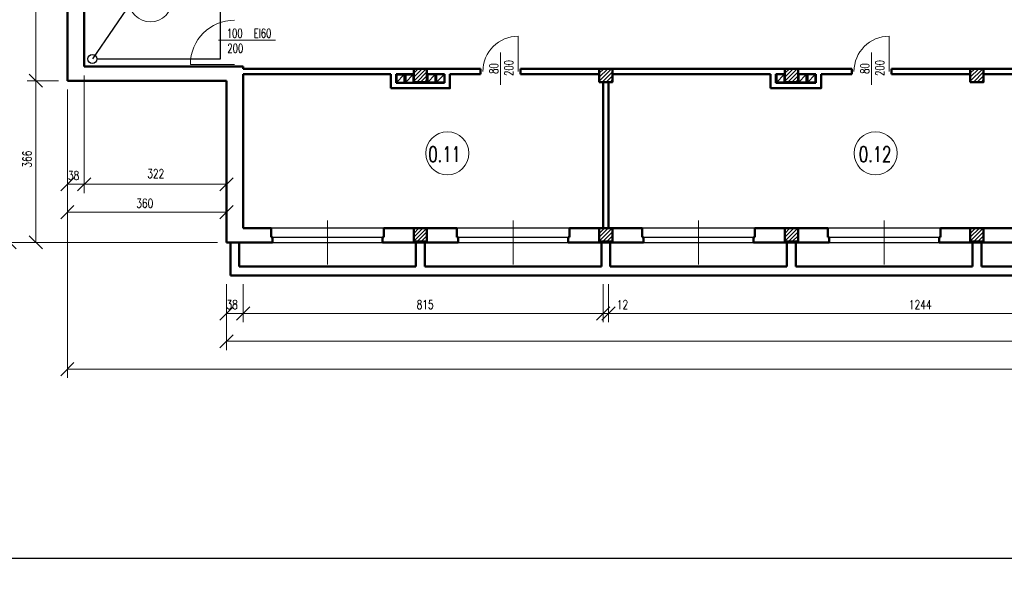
# Model space of a CAD drawing. Header units: millimetres. Extents: x -56112 to 30506, y -136199 to -2178.
# Tile 31 of 45: x -44875 to -22587, y -31378 to -18686. Entities that reach past the tile are written whole.
import ezdxf
from ezdxf.enums import TextEntityAlignment as Align

# ---------------------------------------------------------------- set-up
doc = ezdxf.new("R2010")
doc.units = ezdxf.units.MM
doc.header["$LTSCALE"] = 10
doc.header["$MEASUREMENT"] = 0
doc.header["$PDMODE"] = 35
for name, color, linetype, lineweight in [('L001', 1, 'Continuous', 18), ('L002', 2, 'Continuous', 25), ('L003', 3, 'Continuous', 50)]:
    doc.layers.add(name, color=color, linetype=linetype, lineweight=lineweight)
doc.layers.add('L004', color=4, linetype='Continuous')
doc.styles.get("Standard").update_dxf_attribs({"font": 'simplex.shx', "width": 0.75, "height": 200})
doc.dimstyles.new('1_100', dxfattribs={"dimtxt": 200, "dimasz": 300, "dimexe": 200, "dimexo": 200, "dimgap": 100, "dimtad": 1, "dimdec": 0, "dimlfac": 0.1, "dimtxsty": 'Standard', "dimblk": 'OBLIQUE', "dimcen": 250, "dimdle": 2, "dimclrt": 2, "dimadec": 0, "dimazin": 0, "dimtfac": 1, "dimtdec": 0, "dimtmove": 1, "dimatfit": 3, "dimfxl": 1, "dimarcsym": 0})
pattern_1 = [(45, (-33950, 0), (-44.19417, 44.19417), [])]
pattern_2 = [(45, (-38150, 0), (-44.19417, 44.19417), [])]
pattern_3 = [(45, (-42350, 0), (-44.19417, 44.19417), [])]
pattern_4 = [(45, (-46550, 0), (-44.19417, 44.19417), [])]

# ---------------------------------------------------------------- blocks, each defined once
blk = doc.blocks.new('_Oblique')
at = {"layer": 'L004', "color": 0, "lineweight": -2}
blk.add_line((-0.5, -0.5), (0.5, 0.5), dxfattribs=at)
blk = doc.blocks.new('*D1812')
at = {"layer": 'Defpoints'}
for p in [(-43796, -20817), (22164, -22827), (-10841, -26396), (22164, -26597)]:
    blk.add_point(p, dxfattribs=at)
at = {"layer": 'L001'}
for p, q in [((-43796, -21017), (-43796, -26797)), ((22164, -23027), (22164, -26797)), ((-43796, -26597), (22164, -26597))]:
    blk.add_line(p, q, dxfattribs=at)
at = {"layer": 'L001', "xscale": 300, "yscale": 300, "zscale": 300, "rotation": 180}
blk.add_blockref('_Oblique', (-43796, -26597), dxfattribs=at)
at = {"layer": 'L001', "xscale": 300, "yscale": 300, "zscale": 300}
blk.add_blockref('_Oblique', (22164, -26597), dxfattribs=at)
at = {"layer": 'L001', "color": 2, "linetype": 'Continuous', "width": 0.75}
blk.add_text('6596', height=200, dxfattribs=at).set_placement((-11102, -26396), align=Align.MIDDLE_LEFT)
blk = doc.blocks.new('*D1813')
at = {"layer": 'Defpoints'}
for p in [(15134, -23727), (-40196, -24477), (-12459, -25766), (15134, -25967)]:
    blk.add_point(p, dxfattribs=at)
at = {"layer": 'L001'}
for p, q in [((15134, -23927), (15134, -26167)), ((-40196, -24677), (-40196, -26167)), ((-40196, -25967), (15134, -25967))]:
    blk.add_line(p, q, dxfattribs=at)
at = {"layer": 'L001', "xscale": 300, "yscale": 300, "zscale": 300, "rotation": 180}
blk.add_blockref('_Oblique', (-40196, -25967), dxfattribs=at)
at = {"layer": 'L001', "xscale": 300, "yscale": 300, "zscale": 300}
blk.add_blockref('_Oblique', (15134, -25967), dxfattribs=at)
at = {"layer": 'L001', "color": 2, "linetype": 'Continuous', "width": 0.75}
blk.add_text('5533', height=200, dxfattribs=at).set_placement((-12724, -25766), align=Align.MIDDLE_LEFT)
blk = doc.blocks.new('*D1814')
at = {"layer": 'Defpoints'}
for p in [(-40196, -24477), (-39816, -24477), (-40196, -25337), (-40073, -25337)]:
    blk.add_point(p, dxfattribs=at)
at = {"layer": 'L001'}
for p, q in [((-40196, -24677), (-40196, -25537)), ((-39816, -24677), (-39816, -25537)), ((-40198, -25337), (-40196, -25337)), ((-39816, -25337), (-40196, -25337)), ((-39814, -25337), (-39816, -25337))]:
    blk.add_line(p, q, dxfattribs=at)
at = {"layer": 'L001', "xscale": 300, "yscale": 300, "zscale": 300}
blk.add_blockref('_Oblique', (-40196, -25337), dxfattribs=at)
at = {"layer": 'L001', "xscale": 300, "yscale": 300, "zscale": 300, "rotation": 180}
blk.add_blockref('_Oblique', (-39816, -25337), dxfattribs=at)
at = {"layer": 'L001', "color": 2, "linetype": 'Continuous', "width": 0.75}
blk.add_text('38', height=200, dxfattribs=at).set_placement((-40194, -25137), align=Align.MIDDLE_LEFT)
blk = doc.blocks.new('*D1815')
at = {"layer": 'Defpoints'}
for p in [(-39816, -24477), (-31666, -24477), (-35711, -25136), (-39816, -25337)]:
    blk.add_point(p, dxfattribs=at)
at = {"layer": 'L001'}
for p, q in [((-39816, -24677), (-39816, -25537)), ((-31666, -24677), (-31666, -25537)), ((-31666, -25337), (-39816, -25337))]:
    blk.add_line(p, q, dxfattribs=at)
at = {"layer": 'L001', "xscale": 300, "yscale": 300, "zscale": 300, "rotation": 180}
blk.add_blockref('_Oblique', (-39816, -25337), dxfattribs=at)
at = {"layer": 'L001', "xscale": 300, "yscale": 300, "zscale": 300}
blk.add_blockref('_Oblique', (-31666, -25337), dxfattribs=at)
at = {"layer": 'L001', "color": 2, "linetype": 'Continuous', "width": 0.75}
blk.add_text('815', height=200, dxfattribs=at).set_placement((-35890, -25136), align=Align.MIDDLE_LEFT)
blk = doc.blocks.new('*D1816')
at = {"layer": 'Defpoints'}
for p in [(-31666, -24477), (-31546, -24477), (-31666, -25337), (-31251, -25337)]:
    blk.add_point(p, dxfattribs=at)
at = {"layer": 'L001'}
for p, q in [((-31666, -24677), (-31666, -25537)), ((-31546, -24677), (-31546, -25537)), ((-31668, -25337), (-31666, -25337)), ((-31546, -25337), (-31666, -25337)), ((-31143, -25337), (-31546, -25337))]:
    blk.add_line(p, q, dxfattribs=at)
at = {"layer": 'L001', "xscale": 300, "yscale": 300, "zscale": 300}
blk.add_blockref('_Oblique', (-31666, -25337), dxfattribs=at)
at = {"layer": 'L001', "xscale": 300, "yscale": 300, "zscale": 300, "rotation": 180}
blk.add_blockref('_Oblique', (-31546, -25337), dxfattribs=at)
at = {"layer": 'L001', "color": 2, "linetype": 'Continuous', "width": 0.75}
blk.add_text('12', height=200, dxfattribs=at).set_placement((-31358, -25137), align=Align.MIDDLE_LEFT)
blk = doc.blocks.new('*D1821')
at = {"layer": 'Defpoints'}
for p in [(-31546, -24477), (-19106, -24477), (-31546, -25337), (-24493, -25337)]:
    blk.add_point(p, dxfattribs=at)
at = {"layer": 'L001'}
for p, q in [((-31546, -24677), (-31546, -25537)), ((-19106, -24677), (-19106, -25537)), ((-19106, -25337), (-31546, -25337))]:
    blk.add_line(p, q, dxfattribs=at)
at = {"layer": 'L001', "xscale": 300, "yscale": 300, "zscale": 300}
for p, rotation in [((-31546, -25337), 180), ((-19106, -25337), 360)]:
    blk.add_blockref('_Oblique', p, dxfattribs=dict(at, rotation=rotation))
at = {"layer": 'L001', "color": 2, "linetype": 'Continuous', "width": 0.75}
blk.add_text('1244', height=200, dxfattribs=at).set_placement((-24747, -25137), align=Align.MIDDLE_LEFT)
blk = doc.blocks.new('*D1835')
at = {"layer": 'Defpoints'}
for p in [(-43416, -19747), (-43796, -20067), (-43796, -22413), (-43663, -22413)]:
    blk.add_point(p, dxfattribs=at)
at = {"layer": 'L001'}
for p, q in [((-43416, -19947), (-43416, -22613)), ((-43796, -20267), (-43796, -22613)), ((-43798, -22413), (-43796, -22413)), ((-43416, -22413), (-43796, -22413)), ((-43414, -22413), (-43416, -22413))]:
    blk.add_line(p, q, dxfattribs=at)
at = {"layer": 'L001', "xscale": 300, "yscale": 300, "zscale": 300}
blk.add_blockref('_Oblique', (-43796, -22413), dxfattribs=at)
at = {"layer": 'L001', "xscale": 300, "yscale": 300, "zscale": 300, "rotation": 180}
blk.add_blockref('_Oblique', (-43416, -22413), dxfattribs=at)
at = {"layer": 'L001', "color": 2, "linetype": 'Continuous', "width": 0.75}
blk.add_text('38', height=200, dxfattribs=at).set_placement((-43784, -22213), align=Align.MIDDLE_LEFT)
blk = doc.blocks.new('*D1836')
at = {"layer": 'Defpoints'}
for p in [(-44395, -12207), (-45308, -17925), (-45107, -23727), (-40196, -23727)]:
    blk.add_point(p, dxfattribs=at)
at = {"layer": 'L001'}
for p, q in [((-44595, -12207), (-45307, -12207)), ((-45107, -12207), (-45107, -23727)), ((-40396, -23727), (-45307, -23727))]:
    blk.add_line(p, q, dxfattribs=at)
at = {"layer": 'L001', "xscale": 300, "yscale": 300, "zscale": 300}
for p, rotation in [((-45107, -12207), 90), ((-45107, -23727), 270)]:
    blk.add_blockref('_Oblique', p, dxfattribs=dict(at, rotation=rotation))
at = {"layer": 'L001', "color": 2, "linetype": 'Continuous', "width": 0.75}
blk.add_text('1152', height=200, rotation=90, dxfattribs=at).set_placement((-45308, -18160), align=Align.MIDDLE_LEFT)
blk = doc.blocks.new('*D1837')
at = {"layer": 'Defpoints'}
for p in [(-43796, -20067), (-44709, -21846), (-44508, -23727), (-40196, -23727)]:
    blk.add_point(p, dxfattribs=at)
at = {"layer": 'L001'}
for p, q in [((-43996, -20067), (-44708, -20067)), ((-44508, -20067), (-44508, -23727)), ((-40396, -23727), (-44708, -23727))]:
    blk.add_line(p, q, dxfattribs=at)
at = {"layer": 'L001', "xscale": 300, "yscale": 300, "zscale": 300}
for p, rotation in [((-44508, -20067), 90), ((-44508, -23727), 270)]:
    blk.add_blockref('_Oblique', p, dxfattribs=dict(at, rotation=rotation))
at = {"layer": 'L001', "color": 2, "linetype": 'Continuous', "width": 0.75}
blk.add_text('366', height=200, rotation=90, dxfattribs=at).set_placement((-44709, -22035), align=Align.MIDDLE_LEFT)
blk = doc.blocks.new('*D1838')
at = {"layer": 'Defpoints'}
for p in [(-43416, -19747), (-40196, -21379), (-41795, -22170), (-43416, -22413)]:
    blk.add_point(p, dxfattribs=at)
at = {"layer": 'L001'}
for p, q in [((-43416, -19947), (-43416, -22613)), ((-40196, -21579), (-40196, -22613)), ((-40196, -22413), (-43416, -22413))]:
    blk.add_line(p, q, dxfattribs=at)
at = {"layer": 'L001', "xscale": 300, "yscale": 300, "zscale": 300, "rotation": 180}
blk.add_blockref('_Oblique', (-43416, -22413), dxfattribs=at)
at = {"layer": 'L001', "xscale": 300, "yscale": 300, "zscale": 300}
blk.add_blockref('_Oblique', (-40196, -22413), dxfattribs=at)
at = {"layer": 'L001', "color": 2, "linetype": 'Continuous', "width": 0.75}
blk.add_text('322', height=200, dxfattribs=at).set_placement((-41988, -22170), align=Align.MIDDLE_LEFT)
blk = doc.blocks.new('*D1839')
at = {"layer": 'Defpoints'}
for p in [(-43796, -20067), (-40196, -21379), (-42044, -22842), (-40196, -23043)]:
    blk.add_point(p, dxfattribs=at)
at = {"layer": 'L001'}
for p, q in [((-43796, -20267), (-43796, -23243)), ((-40196, -21579), (-40196, -23243)), ((-43796, -23043), (-40196, -23043))]:
    blk.add_line(p, q, dxfattribs=at)
at = {"layer": 'L001', "xscale": 300, "yscale": 300, "zscale": 300, "rotation": 180}
blk.add_blockref('_Oblique', (-43796, -23043), dxfattribs=at)
at = {"layer": 'L001', "xscale": 300, "yscale": 300, "zscale": 300}
blk.add_blockref('_Oblique', (-40196, -23043), dxfattribs=at)
at = {"layer": 'L001', "color": 2, "linetype": 'Continuous', "width": 0.75}
blk.add_text('360', height=200, dxfattribs=at).set_placement((-42237, -22842), align=Align.MIDDLE_LEFT)
blk = doc.blocks.new('*D1840')
at = {"layer": 'Defpoints'}
for p in [(-43796, -12207), (-44709, -16086), (-44508, -20067), (-43796, -20067)]:
    blk.add_point(p, dxfattribs=at)
at = {"layer": 'L001'}
for p, q in [((-43996, -12207), (-44708, -12207)), ((-44508, -12207), (-44508, -20067)), ((-43996, -20067), (-44708, -20067))]:
    blk.add_line(p, q, dxfattribs=at)
at = {"layer": 'L001', "xscale": 300, "yscale": 300, "zscale": 300}
for p, rotation in [((-44508, -12207), 90), ((-44508, -20067), 270)]:
    blk.add_blockref('_Oblique', p, dxfattribs=dict(at, rotation=rotation))
at = {"layer": 'L001', "color": 2, "linetype": 'Continuous', "width": 0.75}
blk.add_text('786', height=200, rotation=90, dxfattribs=at).set_placement((-44709, -16276), align=Align.MIDDLE_LEFT)

msp = doc.modelspace()

# ---------------------------------------------------------------- hatches: boundary and pattern name
at = {"layer": 'L001'}
h = msp.add_hatch(dxfattribs=at)
h.set_pattern_fill('ANSI31', color=256, scale=500, style=0)
h.set_pattern_definition(pattern_4)
h.paths.add_polyline_path([(-35656, -19796.8), (-35956, -19796.8), (-35956, -20096.8), (-35656, -20096.8)], flags=16)
h = msp.add_hatch(dxfattribs=at)
h.set_pattern_fill('ANSI31', color=256, scale=500, style=0)
h.set_pattern_definition(pattern_3)
h.paths.add_polyline_path([(-31456, -19796.8), (-31756, -19796.8), (-31756, -20096.8), (-31456, -20096.8)], flags=16)
h = msp.add_hatch(dxfattribs=at)
h.set_pattern_fill('ANSI31', color=256, scale=500, style=0)
h.set_pattern_definition(pattern_2)
h.paths.add_polyline_path([(-27256, -19796.8), (-27556, -19796.8), (-27556, -20096.8), (-27256, -20096.8)], flags=16)
h = msp.add_hatch(dxfattribs=at)
h.set_pattern_fill('ANSI31', color=256, scale=500, style=0)
h.set_pattern_definition(pattern_1)
h.paths.add_polyline_path([(-23056, -19796.8), (-23356, -19796.8), (-23356, -20096.8), (-23056, -20096.8)], flags=16)
h = msp.add_hatch(dxfattribs=at)
h.set_pattern_fill('ANSI31', color=256, scale=500, style=0)
h.set_pattern_definition(pattern_4)
h.paths.add_polyline_path([(-35656, -23406.8), (-35956, -23406.8), (-35956, -23706.8), (-35656, -23706.8)], flags=16)
h = msp.add_hatch(dxfattribs=at)
h.set_pattern_fill('ANSI31', color=256, scale=500, style=0)
h.set_pattern_definition(pattern_3)
h.paths.add_polyline_path([(-31456, -23406.8), (-31756, -23406.8), (-31756, -23706.8), (-31456, -23706.8)], flags=16)
h = msp.add_hatch(dxfattribs=at)
h.set_pattern_fill('ANSI31', color=256, scale=500, style=0)
h.set_pattern_definition(pattern_2)
h.paths.add_polyline_path([(-27256, -23406.8), (-27556, -23406.8), (-27556, -23706.8), (-27256, -23706.8)], flags=16)
h = msp.add_hatch(dxfattribs=at)
h.set_pattern_fill('ANSI31', color=256, scale=500, style=0)
h.set_pattern_definition(pattern_1)
h.paths.add_polyline_path([(-23056, -23406.8), (-23356, -23406.8), (-23356, -23706.8), (-23056, -23706.8)], flags=16)

# ---------------------------------------------------------------- linework, layer by layer
at = {"layer": 'Defpoints'}
msp.add_3dface([(-51868.7, -2177.9, 0), (30505.6, -2177.9, 0), (30505.6, -31877.9, 0), (-51868.7, -31877.9, 0)], dxfattribs=at)
at = {"layer": 'L001'}
for p, q in [((-39080.7, -19146.8), (-40375.6, -19146.8)), ((-33589.9, -19858.6, 70), (-33589.9, -19058.6, 70)), ((-25189.9, -19858.6, 70), (-25189.9, -19058.6, 70)), ((-33989.9, -19432.3), (-33989.9, -20161.4)), ((-25589.9, -19432.3), (-25589.9, -20161.4)), ((-40011, -19696.8), (-41011, -19696.8)), ((-37906, -23228.7), (-37906, -24224.9)), ((-33706, -23228.7), (-33706, -24224.9)), ((-29506, -23228.7), (-29506, -24224.9)), ((-25306, -23228.7), (-25306, -24224.9))]:
    msp.add_line(p, q, dxfattribs=at)
for centre in [(-41915.2, -18246.7), (-35193.1, -21710), (-25500.6, -21710)]:
    msp.add_circle(centre, 488.1, dxfattribs=at)
for centre, radius in [((-40011, -19696.8), 1000), ((-33589.9, -19858.6, 70), 800), ((-25189.9, -19858.6, 70), 800)]:
    msp.add_arc(centre, radius, 90, 180, dxfattribs=at)
at = {"layer": 'L002'}
for p, q in [((-36336, -19936.8), (-36176, -19936.8)), ((-36336, -20096.8), (-36176, -19936.8)), ((-36336, -19936.8), (-36336, -20096.8)), ((-36176, -19936.8), (-36176, -20096.8)), ((-36136, -20096.8), (-35976, -19936.8)), ((-36136, -19936.8), (-36136, -20096.8)), ((-36136, -19936.8), (-35976, -19936.8)), ((-35976, -19936.8), (-35976, -20096.8)), ((-35636, -19936.8), (-35636, -20096.8)), ((-35636, -20096.8), (-35476, -19936.8)), ((-35476, -19936.8), (-35636, -19936.8)), ((-35476, -19936.8), (-35476, -20096.8)), ((-35436, -20096.8), (-35276, -19936.8)), ((-35436, -19936.8), (-35436, -20096.8)), ((-35276, -19936.8), (-35436, -19936.8)), ((-35276, -19936.8), (-35276, -20096.8)), ((-27736, -20096.8), (-27576, -19936.8)), ((-27736, -19936.8), (-27736, -20096.8)), ((-27576, -19936.8), (-27736, -19936.8)), ((-27576, -19936.8), (-27576, -20096.8)), ((-27236, -20096.8), (-27076, -19936.8)), ((-27076, -19936.8), (-27236, -19936.8)), ((-27236, -19936.8), (-27236, -20096.8)), ((-27076, -19936.8), (-27076, -20096.8)), ((-27036, -19936.8), (-27036, -20096.8)), ((-27036, -20096.8), (-26876, -19936.8)), ((-26876, -19936.8), (-27036, -19936.8)), ((-26876, -19936.8), (-26876, -20096.8)), ((-36336, -20096.8), (-36176, -20096.8)), ((-36136, -20096.8), (-35976, -20096.8)), ((-35476, -20096.8), (-35636, -20096.8)), ((-35276, -20096.8), (-35436, -20096.8)), ((-27576, -20096.8), (-27736, -20096.8)), ((-27076, -20096.8), (-27236, -20096.8)), ((-26876, -20096.8), (-27036, -20096.8)), ((-36631, -23406.8), (-39181, -23406.8)), ((-39151, -23606.8), (-36661, -23606.8)), ((-32431, -23406.8), (-34981, -23406.8)), ((-34951, -23606.8), (-32461, -23606.8)), ((-28231, -23406.8), (-30781, -23406.8)), ((-30751, -23606.8), (-28261, -23606.8)), ((-24031, -23406.8), (-26581, -23406.8)), ((-26551, -23606.8), (-24061, -23606.8)), ((-39151, -23726.8), (-36661, -23726.8)), ((-34951, -23726.8), (-32461, -23726.8)), ((-30751, -23726.8), (-28261, -23726.8)), ((-26551, -23726.8), (-24061, -23726.8))]:
    msp.add_line(p, q, dxfattribs=at)
at = {"layer": 'L003'}
for p, q in [((-43796, -12206.8), (-43796, -20066.8)), ((-43416, -12526.8), (-43416, -19746.8)), ((-39816, -19746.8), (-43416, -19746.8)), ((-39816, -19746.8), (-39816, -19796.8)), ((-34439.9, -19796.8), (-39816, -19796.8)), ((-34439.9, -19796.8), (-34439.9, -19916.8)), ((-26039.9, -19796.8), (-33539.9, -19796.8)), ((-33539.9, -19796.8), (-33539.9, -19916.8)), ((-26039.9, -19796.8), (-26039.9, -19916.8)), ((-16921, -19796.8), (-25139.9, -19796.8)), ((-25139.9, -19796.8), (-25139.9, -19916.8)), ((-36476, -19916.8), (-39816, -19916.8)), ((-39816, -19916.8), (-39816, -20259.3)), ((-36356, -19916.8), (-35956, -19916.8)), ((-36156, -19916.8), (-36156, -20116.8)), ((-35256, -19916.8), (-35656, -19916.8)), ((-35456, -19916.8), (-35456, -20116.8)), ((-34439.9, -19916.8), (-35136, -19916.8)), ((-31766, -19916.8), (-33539.9, -19916.8)), ((-27876, -19916.8), (-31456, -19916.8)), ((-27876, -19916.8), (-27876, -20236.8)), ((-27756, -19916.8), (-27756, -20116.8)), ((-27756, -19916.8), (-27556, -19916.8)), ((-26856, -19916.8), (-27256, -19916.8)), ((-27256, -19916.8), (-27256, -20116.8)), ((-27056, -19916.8), (-27056, -20116.8)), ((-26039.9, -19916.8), (-26736, -19916.8)), ((-23356, -19916.8), (-25139.9, -19916.8)), ((-19476, -19916.8), (-23056, -19916.8)), ((-40196, -20066.8), (-43796, -20066.8)), ((-40196, -20066.8), (-40196, -20259.3)), ((-40196, -20261.8), (-40196, -23726.8)), ((-39816, -20232.1), (-39816, -23406.8)), ((-35256, -20116.8), (-36356, -20116.8)), ((-31666, -20096.8), (-31666, -23406.8)), ((-31546, -20096.8), (-31546, -23406.8)), ((-26856, -20116.8), (-27756, -20116.8)), ((-39816, -23406.8), (-39181, -23406.8)), ((-39181, -23406.8), (-39181, -23606.8)), ((-39181, -23606.8), (-39151, -23606.8)), ((-39151, -23726.8), (-39151, -23606.8)), ((-36661, -23606.8), (-36631, -23606.8)), ((-36661, -23726.8), (-36661, -23606.8)), ((-34981, -23406.8), (-36631, -23406.8)), ((-36631, -23406.8), (-36631, -23606.8)), ((-34981, -23406.8), (-34981, -23606.8)), ((-34981, -23606.8), (-34951, -23606.8)), ((-34951, -23726.8), (-34951, -23606.8)), ((-32461, -23726.8), (-32461, -23606.8)), ((-32461, -23606.8), (-32431, -23606.8)), ((-31756, -23406.8), (-32431, -23406.8)), ((-32431, -23406.8), (-32431, -23606.8)), ((-30781, -23406.8), (-31646, -23406.8)), ((-30781, -23406.8), (-30781, -23606.8)), ((-30781, -23606.8), (-30751, -23606.8)), ((-30751, -23726.8), (-30751, -23606.8)), ((-28261, -23726.8), (-28261, -23606.8)), ((-28261, -23606.8), (-28231, -23606.8)), ((-27556, -23406.8), (-28231, -23406.8)), ((-28231, -23406.8), (-28231, -23606.8)), ((-26581, -23406.8), (-27496, -23406.8)), ((-26581, -23406.8), (-26581, -23606.8)), ((-26581, -23606.8), (-26551, -23606.8)), ((-26551, -23726.8), (-26551, -23606.8)), ((-24031, -23606.8), (-24061, -23606.8)), ((-24061, -23726.8), (-24061, -23606.8)), ((-23356, -23406.8), (-24031, -23406.8)), ((-24031, -23406.8), (-24031, -23606.8)), ((-22381, -23406.8), (-23356, -23406.8)), ((-39151, -23726.8), (-40196, -23726.8)), ((-40106, -23726.8), (-40106, -24476.8)), ((-39906, -23726.8), (-39906, -24276.8)), ((-34951, -23726.8), (-36661, -23726.8)), ((-35906, -23726.8), (-35906, -24276.8)), ((-35706, -23726.8), (-35706, -24276.8)), ((-30751, -23726.8), (-32461, -23726.8)), ((-31706, -23726.8), (-31706, -24276.8)), ((-31506, -23726.8), (-31506, -24276.8)), ((-26551, -23726.8), (-28261, -23726.8)), ((-27506, -23726.8), (-27506, -24276.8)), ((-27306, -23726.8), (-27306, -24276.8)), ((-22351, -23726.8), (-24061, -23726.8)), ((-23306, -23726.8), (-23306, -24276.8)), ((-23106, -23726.8), (-23106, -24276.8)), ((-35906, -24276.8), (-39906, -24276.8)), ((-31706, -24276.8), (-35706, -24276.8)), ((-27506, -24276.8), (-31506, -24276.8)), ((-27306, -24276.8), (-23306, -24276.8)), ((-23106, -24276.8), (-19356, -24276.8)), ((-40106, -24476.8), (-19156, -24476.8))]:
    msp.add_line(p, q, dxfattribs=at)
at = {"layer": 'L003', "flags": 128}
for points in [[(-35956, -20096.8), (-35656, -20096.8), (-35656, -19796.8), (-35956, -19796.8)], [(-31756, -20096.8), (-31456, -20096.8), (-31456, -19796.8), (-31756, -19796.8)], [(-27556, -20096.8), (-27256, -20096.8), (-27256, -19796.8), (-27556, -19796.8)], [(-23356, -20096.8), (-23056, -20096.8), (-23056, -19796.8), (-23356, -19796.8)], [(-35956, -23706.8), (-35656, -23706.8), (-35656, -23406.8), (-35956, -23406.8)], [(-31756, -23706.8), (-31456, -23706.8), (-31456, -23406.8), (-31756, -23406.8)], [(-27556, -23706.8), (-27256, -23706.8), (-27256, -23406.8), (-27556, -23406.8)], [(-23356, -23706.8), (-23056, -23706.8), (-23056, -23406.8), (-23356, -23406.8)]]:
    msp.add_lwpolyline(points, close=True, dxfattribs=at)
for points in [[(-36476, -20236.8), (-35136, -20236.8), (-35136, -19916.8)], [(-36476, -20236.8), (-36476, -19916.8)], [(-36356, -20116.8), (-36356, -19916.8)], [(-35256, -20116.8), (-35256, -19916.8)], [(-27876, -20236.8), (-26736, -20236.8), (-26736, -19916.8)], [(-27556, -20116.8), (-27556, -19916.8)], [(-26856, -20116.8), (-26856, -19916.8)]]:
    msp.add_lwpolyline(points, dxfattribs=at)
at = {"layer": 'L004'}
for p, q in [((-40332.6, -19575.8), (-40332.6, -12703.1)), ((-43129.6, -19575.8), (-40332.6, -19575.8))]:
    msp.add_line(p, q, dxfattribs=at)
msp.add_circle((-43229.6, -19575.8), 100, dxfattribs=at)
msp.add_3dface([(29505.6, -3177.9, 0), (-50868.7, -3177.9, 0), (-50868.7, -30877.9, 0), (29505.6, -30877.9, 0)], dxfattribs=at)

# ---------------------------------------------------------------- texts
at = {"layer": 'L001', "width": 0.7}
for s, height, p in [('100', 200, (-40007.5, -19154.3)), ('EI60', 200, (-39378.1, -19154.3)), ('200', 200, (-39994.2, -19493.6)), ('0.11', 350, (-35256.2, -22011.8)), ('0.12', 350, (-25511.1, -22011.8))]:
    msp.add_text(s, height=height, dxfattribs=at).set_placement(p, align=Align.BOTTOM_CENTER)
for s, p in [('80', (-33982.5, -19792.2)), ('200', (-33643.1, -19780)), ('80', (-25582.5, -19792.2)), ('200', (-25243.1, -19780))]:
    msp.add_text(s, height=200, rotation=90, dxfattribs=at).set_placement(p, align=Align.BOTTOM_CENTER)

# ---------------------------------------------------------------- dimensions: what is measured, and where the dimension line sits
at = {"layer": 'L001'}
for base, p1, p2, angle, picture, middle in [((-45106.8, -23726.8), (-44394.8, -12206.8), (-40196, -23726.8), 270, '*D1836', (-45307.9, -17924.6)), ((-44508, -20066.8), (-43796, -12206.8), (-43796, -20066.8), 270, '*D1840', (-44709.1, -16086.2)), ((-43416, -22413.3), (-40196, -21378.8), (-43416, -19746.8), 180, '*D1838', (-41794.9, -22169.9)), ((-44508, -23726.8), (-43796, -20066.8), (-40196, -23726.8), 270, '*D1837', (-44709.1, -21845.6)), ((-39816, -25337.4), (-31666, -24476.8), (-39816, -24476.8), 180, '*D1815', (-35711.2, -25136.4))]:
    dim = msp.add_linear_dim(base=base, p1=p1, p2=p2, angle=angle, dimstyle='1_100', override={"dimtad": 0}, dxfattribs=at)
    dim.commit()
    dim.dimension.update_dxf_attribs({"geometry": picture, "text_midpoint": middle, "dimtype": 160})
for base, p1, p2, picture, middle in [((-43796, -22413.3), (-43416, -19746.8), (-43796, -20066.8), '*D1835', (-43663, -22413.3)), ((-40196, -25337.4), (-39816, -24476.8), (-40196, -24476.8), '*D1814', (-40073, -25337.4)), ((-31666, -25337.4), (-31546, -24476.8), (-31666, -24476.8), '*D1816', (-31250.6, -25337.4)), ((-31546, -25337.4), (-19106, -24476.8), (-31546, -24476.8), '*D1821', (-24493.5, -25337.4))]:
    dim = msp.add_linear_dim(base=base, p1=p1, p2=p2, angle=180, dimstyle='1_100', dxfattribs=at)
    dim.commit()
    dim.dimension.update_dxf_attribs({"geometry": picture, "text_midpoint": middle, "dimtype": 160})
for base, p1, p2, picture, middle in [((-40196, -23043.3), (-43796, -20066.8), (-40196, -21378.8), '*D1839', (-42043.7, -22842.3)), ((22164, -26597.5), (-43796, -20816.8), (22164, -22826.8), '*D1812', (-10841, -26396.4)), ((15134, -25967.4), (-40196, -24476.8), (15134, -23726.8), '*D1813', (-12459.2, -25766.4))]:
    dim = msp.add_linear_dim(base=base, p1=p1, p2=p2, dimstyle='1_100', override={"dimtad": 0}, dxfattribs=at)
    dim.commit()
    dim.dimension.update_dxf_attribs({"geometry": picture, "text_midpoint": middle, "dimtype": 160})

# ---------------------------------------------------------------- leaders
msp.add_leader([(-36069.1, -9095.2), (-43229.6, -19575.8)], dimstyle='1_100', override={"dimgap": 100, "dimtad": 1}, dxfattribs=at)

doc.saveas('drawing.dxf')
